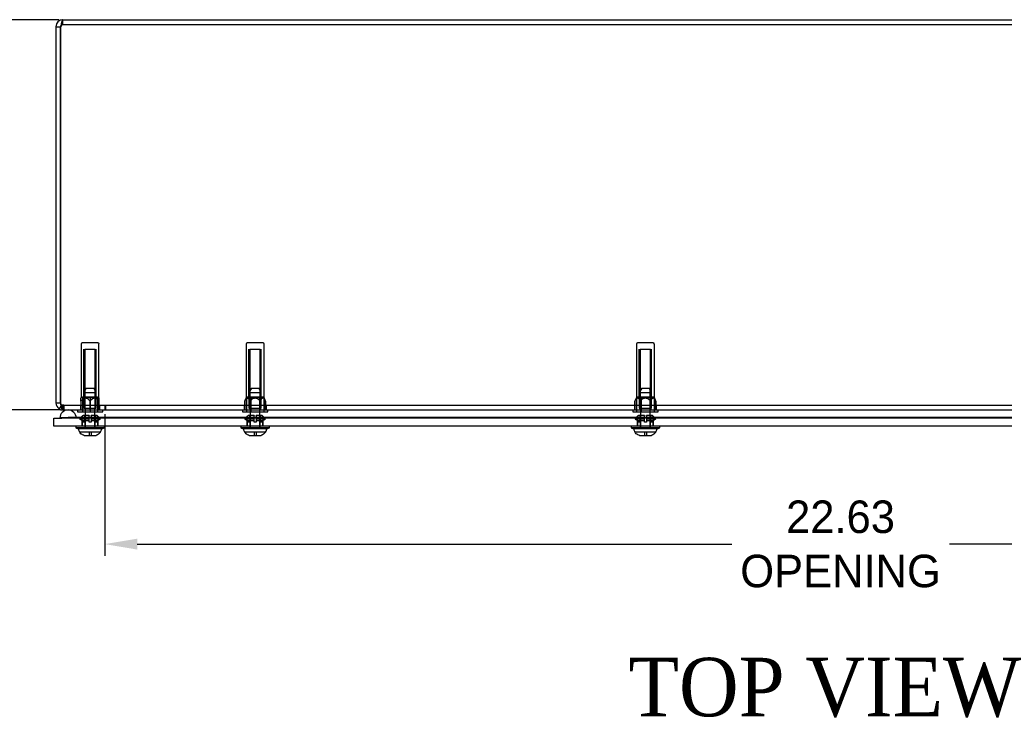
# Model space of a CAD drawing. Header units: inches. Extents: x 0 to 126, y 0 to 96.
# Tile 10 of 18: x 24 to 39, y 66 to 77. Entities that reach past the tile are written whole.
import ezdxf
from ezdxf.enums import TextEntityAlignment as Align
from ezdxf.lldxf.tags import DXFTag

# ---------------------------------------------------------------- set-up
doc = ezdxf.new("R2010")
doc.units = ezdxf.units.IN
doc.header["$MEASUREMENT"] = 0
doc.layers.get('0').update_dxf_attribs({"linetype": 'CONTINUOUS'})
doc.layers.get('Defpoints').update_dxf_attribs({"linetype": 'CONTINUOUS'})
for name, color, linetype in [('COM70614', 7, 'CONTINUOUS'), ('COM71428-20', 7, 'CONTINUOUS'), ('COM71429-12', 7, 'CONTINUOUS'), ('RVN01002', 7, 'CONTINUOUS'), ('SCS190055', 7, 'CONTINUOUS'), ('WAM87960', 7, 'CONTINUOUS')]:
    doc.layers.add(name, color=color, linetype=linetype)
doc.styles.add('SEACAD_TIMES_NEW_ROMAN', font='times.ttf')
tags = doc.linetypes.add('HIDDEN2', pattern=[0.1875, 0.125, -0.0625]).pattern_tags.tags
tags[6:7] = [DXFTag(74, 4), DXFTag(75, 0), DXFTag(340, '0'), DXFTag(46, 0.0), DXFTag(50, 0.0), DXFTag(44, 0.0), DXFTag(45, 0.0)]
tags[4:5] = [DXFTag(74, 4), DXFTag(75, 0), DXFTag(340, '0'), DXFTag(46, 0.0), DXFTag(50, 0.0), DXFTag(44, 0.0), DXFTag(45, 0.0)]
doc.dimstyles.get("Standard").update_dxf_attribs({"dimtxt": 0.5, "dimasz": 0.5, "dimexe": 0.18, "dimexo": 0.0625, "dimgap": 0.09, "dimtad": 0, "dimtih": 1, "dimtoh": 1, "dimzin": 0, "dimdsep": 46, "dimtxsty": 'Standard', "dimcen": 0.09, "dimadec": 0, "dimazin": 0, "dimtfac": 1, "dimtofl": 0, "dimtmove": 0, "dimatfit": 3, "dimfxl": 1, "dimtolj": 1, "dimtzin": 0, "dimarcsym": 0})

# ---------------------------------------------------------------- blocks, each defined once
blk = doc.blocks.new('*D23')
at = {"color": 0, "lineweight": -2, "transparency": 16777216}
for p, q in [((24.8, 77.217), (22.166, 77.217)), ((22.346, 76.717), (22.346, 74.557)), ((22.346, 71.717), (22.346, 73.877)), ((24.815, 71.217), (22.166, 71.217))]:
    blk.add_line(p, q, dxfattribs=at)
at = {"color": 0, "transparency": 16777216}
for points in [[(22.263, 76.717), (22.43, 76.717), (22.346, 77.217)], [(22.263, 71.717), (22.43, 71.717), (22.346, 71.217)]]:
    blk.add_solid(points, dxfattribs=at)
at = {"layer": 'Defpoints', "color": 0, "transparency": 16777216}
for p in [(22.346, 77.217), (24.863, 77.217), (24.877, 71.217)]:
    blk.add_point(p, dxfattribs=at)
at = {"color": 0, "transparency": 16777216, "insert": (22.346, 74.217), "char_height": 0.5, "attachment_point": 5}
blk.add_mtext('\\A1;6.00', dxfattribs=at)
blk = doc.blocks.new('*D24')
at = {"color": 0, "lineweight": -2, "transparency": 16777216}
for p, q in [((25.505, 71.154), (25.505, 68.975)), ((48.13, 71.154), (48.13, 68.975)), ((26.005, 69.155), (35.144, 69.155)), ((47.63, 69.155), (38.491, 69.155))]:
    blk.add_line(p, q, dxfattribs=at)
at = {"color": 0, "transparency": 16777216}
for points in [[(26.005, 69.238), (26.005, 69.071), (25.505, 69.155)], [(47.63, 69.238), (47.63, 69.071), (48.13, 69.155)]]:
    blk.add_solid(points, dxfattribs=at)
at = {"layer": 'Defpoints', "color": 0, "transparency": 16777216}
for p in [(25.505, 71.217), (48.13, 71.217), (48.13, 69.155)]:
    blk.add_point(p, dxfattribs=at)
at = {"color": 0, "transparency": 16777216, "insert": (36.817, 69.155), "char_height": 0.5, "attachment_point": 5}
blk.add_mtext('\\A1;22.63\\POPENING', dxfattribs=at)

msp = doc.modelspace()

# ---------------------------------------------------------------- linework, layer by layer
at = {"layer": 'COM70614', "color": 7, "linetype": 'HIDDEN2'}
for p, q in [((24.942, 71.103), (24.818, 71.094)), ((24.818, 71.094), (24.818, 71.093)), ((25.192, 71.094), (24.818, 71.094)), ((25.192, 71.093), (24.818, 71.093)), ((25.066, 71.094), (24.942, 71.103)), ((25.192, 71.103), (24.942, 71.103)), ((25.066, 71.093), (25.066, 71.094)), ((48.442, 71.103), (25.192, 71.103)), ((48.442, 71.094), (25.192, 71.094)), ((48.442, 71.093), (25.192, 71.093))]:
    msp.add_line(p, q, dxfattribs=at)
at = {"layer": 'COM70614', "color": 7, "linetype": 'Continuous'}
msp.add_arc((24.942, 71.092), 0.125, 90, 180, dxfattribs=at)
at = {"layer": 'COM70614', "color": 7, "linetype": 'HIDDEN2'}
msp.add_arc((24.942, 71.092), 0.125, 0, 90, dxfattribs=at)
at = {"layer": 'COM71428-20', "color": 7, "linetype": 'HIDDEN2'}
for p, q in [((24.863, 77.145), (24.863, 77.217)), ((24.863, 77.145), (48.772, 77.145)), ((24.843, 71.295), (24.803, 71.235)), ((24.843, 71.295), (24.831, 71.277)), ((24.877, 71.289), (24.843, 71.295)), ((24.843, 71.295), (24.863, 71.289)), ((24.843, 71.295), (24.877, 71.289)), ((24.843, 71.295), (24.843, 71.235)), ((24.863, 71.289), (24.863, 71.221)), ((24.863, 71.289), (24.877, 71.289)), ((24.877, 71.289), (48.758, 71.289)), ((24.877, 71.289), (24.877, 71.217)), ((25.135, 71.289), (25.135, 71.217)), ((25.28, 71.289), (25.28, 71.217)), ((25.425, 71.289), (25.425, 71.217)), ((25.505, 71.289), (25.505, 71.217)), ((25.519, 71.289), (25.519, 71.217)), ((27.65, 71.289), (27.65, 71.217)), ((27.734, 71.289), (27.734, 71.217)), ((27.901, 71.289), (27.901, 71.217)), ((27.985, 71.289), (27.985, 71.217)), ((33.65, 71.289), (33.65, 71.217)), ((33.734, 71.289), (33.734, 71.217)), ((33.901, 71.289), (33.901, 71.217)), ((33.985, 71.289), (33.985, 71.217))]:
    msp.add_line(p, q, dxfattribs=at)
at = {"layer": 'COM71428-20', "color": 7, "linetype": 'Continuous'}
for p, q in [((24.863, 77.217), (48.772, 77.217)), ((24.755, 77.109), (24.827, 77.109)), ((24.755, 77.109), (24.755, 71.325)), ((24.827, 77.109), (24.827, 71.325)), ((24.827, 71.325), (24.827, 77.109)), ((24.755, 71.325), (24.827, 71.325)), ((24.831, 71.277), (24.803, 71.235)), ((24.863, 71.221), (24.863, 71.217)), ((24.863, 71.217), (24.877, 71.217)), ((24.877, 71.217), (48.758, 71.217))]:
    msp.add_line(p, q, dxfattribs=at)
for centre, radius, start, end in [((24.863, 77.109), 0.108, 90, 180), ((24.863, 77.109), 0.036, 155.0581, 180), ((24.863, 71.325), 0.108, 180, 236.2139), ((25.045, 71.317), 0.218, 178.0207, 202.169), ((24.863, 71.326), 0.109, 236.315, 269.8989), ((24.882, 71.266), 0.0497, 218.9541, 264.8496)]:
    msp.add_arc(centre, radius, start, end, dxfattribs=at)
at = {"layer": 'COM71428-20', "color": 7, "linetype": 'HIDDEN2'}
for centre, start, end in [((24.863, 77.109), 90, 155.0581), ((24.863, 71.325), 180, 236.2139), ((24.863, 71.325), 180.0004, 236.2134)]:
    msp.add_arc(centre, 0.036, start, end, dxfattribs=at)
at = {"layer": 'COM71428-20', "color": 7, "linetype": 'Continuous'}
msp.add_open_spline([(24.863, 77.217), (24.861, 77.217), (24.86, 77.216), (24.857, 77.213), (24.855, 77.211), (24.852, 77.206), (24.851, 77.203), (24.848, 77.195), (24.846, 77.19), (24.843, 77.18), (24.842, 77.175), (24.839, 77.163), (24.837, 77.157), (24.833, 77.137), (24.83, 77.123), (24.827, 77.109)], degree=3, knots=[0, 0, 0, 0, 0.125, 0.125, 0.25, 0.25, 0.375, 0.375, 0.5, 0.5, 0.625, 0.625, 0.75, 0.75, 1, 1, 1, 1], dxfattribs=at)
at = {"layer": 'COM71428-20', "color": 7, "linetype": 'HIDDEN2'}
msp.add_open_spline([(24.863, 77.145), (24.86, 77.145), (24.857, 77.144), (24.851, 77.14), (24.848, 77.138), (24.839, 77.128), (24.833, 77.118), (24.827, 77.109)], degree=3, knots=[0, 0, 0, 0, 0.25, 0.25, 0.5, 0.5, 1, 1, 1, 1], dxfattribs=at)
at = {"layer": 'COM71429-12', "color": 7, "linetype": 'Continuous'}
for p, q in [((24.723, 70.967), (24.723, 71.092)), ((24.723, 71.092), (24.848, 71.092)), ((48.786, 71.092), (24.848, 71.092)), ((24.848, 70.967), (24.723, 70.967)), ((48.786, 70.967), (24.848, 70.967))]:
    msp.add_line(p, q, dxfattribs=at)
at = {"layer": 'COM71429-12', "color": 7, "linetype": 'HIDDEN2'}
for p, q in [((25.155, 71.092), (25.155, 70.967)), ((25.405, 70.967), (25.405, 71.092)), ((27.692, 71.092), (27.692, 70.967)), ((27.942, 70.967), (27.942, 71.092)), ((33.692, 71.092), (33.692, 70.967)), ((33.942, 70.967), (33.942, 71.092))]:
    msp.add_line(p, q, dxfattribs=at)
at = {"layer": 'RVN01002', "color": 7, "linetype": 'HIDDEN2'}
for p, q in [((25.142, 72.231), (25.142, 71.408)), ((25.402, 72.247), (25.158, 72.247)), ((25.417, 71.408), (25.417, 72.231)), ((27.68, 72.231), (27.68, 71.408)), ((27.939, 72.247), (27.695, 72.247)), ((27.955, 71.408), (27.955, 72.231)), ((33.68, 72.231), (33.68, 71.408)), ((33.939, 72.247), (33.695, 72.247)), ((33.955, 71.408), (33.955, 72.231)), ((25.185, 71.419), (25.185, 72.15)), ((25.2, 72.15), (25.359, 72.15)), ((25.2, 72.15), (25.2, 71.419)), ((25.359, 71.419), (25.359, 72.15)), ((25.375, 71.419), (25.375, 72.15)), ((27.722, 71.419), (27.722, 72.15)), ((27.738, 72.15), (27.897, 72.15)), ((27.738, 72.15), (27.738, 71.419)), ((27.897, 71.419), (27.897, 72.15)), ((27.912, 71.419), (27.912, 72.15)), ((33.722, 71.419), (33.722, 72.15)), ((33.738, 72.15), (33.897, 72.15)), ((33.738, 72.15), (33.738, 71.419)), ((33.897, 71.419), (33.897, 72.15)), ((33.912, 71.419), (33.912, 72.15)), ((25.142, 71.408), (25.139, 71.401)), ((25.14, 71.354), (25.14, 71.402)), ((25.143, 71.354), (25.14, 71.354)), ((25.14, 71.354), (25.14, 71.217)), ((25.142, 71.408), (25.417, 71.408)), ((25.143, 71.217), (25.143, 71.354)), ((25.164, 71.419), (25.164, 71.19)), ((25.164, 71.419), (25.28, 71.419)), ((25.283, 71.354), (25.277, 71.354)), ((25.277, 71.354), (25.277, 71.217)), ((25.28, 71.419), (25.28, 71.289)), ((25.28, 71.419), (25.396, 71.419)), ((25.283, 71.217), (25.283, 71.354)), ((25.396, 71.419), (25.396, 71.19)), ((25.42, 71.401), (25.417, 71.408)), ((25.42, 71.354), (25.417, 71.354)), ((25.417, 71.354), (25.417, 71.217)), ((25.42, 71.354), (25.42, 71.402)), ((25.42, 71.217), (25.42, 71.354)), ((27.68, 71.408), (27.657, 71.354)), ((27.657, 71.354), (27.657, 71.354)), ((27.657, 71.217), (27.657, 71.354)), ((27.657, 71.354), (27.657, 71.217)), ((27.68, 71.408), (27.955, 71.408)), ((27.683, 71.419), (27.683, 71.19)), ((27.683, 71.419), (27.75, 71.419)), ((27.74, 71.354), (27.735, 71.354)), ((27.735, 71.354), (27.735, 71.217)), ((27.74, 71.217), (27.74, 71.354)), ((27.75, 71.419), (27.75, 71.19)), ((27.75, 71.419), (27.884, 71.419)), ((27.884, 71.419), (27.884, 71.19)), ((27.884, 71.419), (27.951, 71.419)), ((27.9, 71.354), (27.895, 71.354)), ((27.895, 71.354), (27.895, 71.217)), ((27.9, 71.217), (27.9, 71.354)), ((27.951, 71.419), (27.951, 71.19)), ((27.977, 71.354), (27.955, 71.408)), ((27.977, 71.354), (27.977, 71.354)), ((27.977, 71.354), (27.977, 71.217)), ((27.977, 71.217), (27.977, 71.354)), ((33.68, 71.408), (33.657, 71.354)), ((33.657, 71.354), (33.657, 71.354)), ((33.657, 71.217), (33.657, 71.354)), ((33.657, 71.354), (33.657, 71.217)), ((33.68, 71.408), (33.955, 71.408)), ((33.683, 71.419), (33.683, 71.19)), ((33.683, 71.419), (33.75, 71.419)), ((33.74, 71.354), (33.735, 71.354)), ((33.735, 71.354), (33.735, 71.217)), ((33.74, 71.217), (33.74, 71.354)), ((33.75, 71.419), (33.75, 71.19)), ((33.75, 71.419), (33.884, 71.419)), ((33.884, 71.419), (33.884, 71.19)), ((33.884, 71.419), (33.951, 71.419)), ((33.9, 71.354), (33.895, 71.354)), ((33.895, 71.354), (33.895, 71.217)), ((33.9, 71.217), (33.9, 71.354)), ((33.951, 71.419), (33.951, 71.19)), ((33.977, 71.354), (33.955, 71.408)), ((33.977, 71.354), (33.977, 71.354)), ((33.977, 71.354), (33.977, 71.217)), ((33.977, 71.217), (33.977, 71.354)), ((25.085, 71.217), (25.085, 71.19)), ((25.085, 71.19), (25.475, 71.19)), ((25.28, 71.217), (25.28, 71.19)), ((25.475, 71.19), (25.475, 71.217)), ((27.622, 71.217), (27.622, 71.19)), ((27.622, 71.19), (28.012, 71.19)), ((28.012, 71.19), (28.012, 71.217)), ((33.622, 71.217), (33.622, 71.19)), ((33.622, 71.19), (34.012, 71.19)), ((34.012, 71.19), (34.012, 71.217))]:
    msp.add_line(p, q, dxfattribs=at)
for centre, start, end in [((25.158, 72.231), 90, 180), ((25.402, 72.231), 0, 90), ((27.695, 72.231), 90, 180), ((27.939, 72.231), 0, 90), ((33.695, 72.231), 90, 180), ((33.939, 72.231), 0, 90)]:
    msp.add_arc(centre, 0.0156, start, end, dxfattribs=at)
for points, knots in [([(25.143, 71.354), (25.152, 71.366), (25.161, 71.377), (25.177, 71.39), (25.183, 71.394), (25.196, 71.4), (25.203, 71.402), (25.216, 71.402), (25.223, 71.4), (25.236, 71.395), (25.242, 71.391), (25.258, 71.377), (25.268, 71.366), (25.277, 71.354)], [0, 0, 0, 0, 0.25, 0.25, 0.375, 0.375, 0.5, 0.5, 0.625, 0.625, 0.75, 0.75, 1, 1, 1, 1]), ([(25.283, 71.354), (25.292, 71.366), (25.301, 71.377), (25.317, 71.39), (25.323, 71.394), (25.336, 71.4), (25.343, 71.402), (25.356, 71.402), (25.363, 71.4), (25.376, 71.395), (25.382, 71.391), (25.398, 71.377), (25.408, 71.366), (25.417, 71.354)], [0, 0, 0, 0, 0.25, 0.25, 0.375, 0.375, 0.5, 0.5, 0.625, 0.625, 0.75, 0.75, 1, 1, 1, 1]), ([(27.657, 71.354), (27.662, 71.366), (27.668, 71.377), (27.677, 71.39), (27.681, 71.394), (27.688, 71.4), (27.692, 71.402), (27.7, 71.402), (27.704, 71.4), (27.711, 71.395), (27.715, 71.391), (27.724, 71.377), (27.73, 71.366), (27.735, 71.354)], [0, 0, 0, 0, 0.25, 0.25, 0.375, 0.375, 0.5, 0.5, 0.625, 0.625, 0.75, 0.75, 1, 1, 1, 1]), ([(27.74, 71.354), (27.745, 71.36), (27.75, 71.366), (27.762, 71.376), (27.767, 71.381), (27.78, 71.391), (27.787, 71.395), (27.802, 71.4), (27.81, 71.402), (27.821, 71.402), (27.825, 71.401), (27.833, 71.4), (27.837, 71.399), (27.848, 71.395), (27.854, 71.391), (27.867, 71.381), (27.873, 71.376), (27.884, 71.365), (27.89, 71.36), (27.895, 71.354)], [0, 0, 0, 0, 0.125, 0.125, 0.25, 0.25, 0.375, 0.375, 0.5, 0.5, 0.5625, 0.5625, 0.625, 0.625, 0.75, 0.75, 0.875, 0.875, 1, 1, 1, 1]), ([(27.9, 71.354), (27.905, 71.366), (27.91, 71.377), (27.92, 71.39), (27.923, 71.394), (27.931, 71.4), (27.935, 71.402), (27.942, 71.402), (27.946, 71.4), (27.954, 71.395), (27.957, 71.391), (27.967, 71.377), (27.972, 71.366), (27.977, 71.354)], [0, 0, 0, 0, 0.25, 0.25, 0.375, 0.375, 0.5, 0.5, 0.625, 0.625, 0.75, 0.75, 1, 1, 1, 1]), ([(33.657, 71.354), (33.662, 71.366), (33.668, 71.377), (33.677, 71.39), (33.681, 71.394), (33.688, 71.4), (33.692, 71.402), (33.7, 71.402), (33.704, 71.4), (33.711, 71.395), (33.715, 71.391), (33.724, 71.377), (33.73, 71.366), (33.735, 71.354)], [0, 0, 0, 0, 0.25, 0.25, 0.375, 0.375, 0.5, 0.5, 0.625, 0.625, 0.75, 0.75, 1, 1, 1, 1]), ([(33.74, 71.354), (33.745, 71.36), (33.75, 71.366), (33.762, 71.376), (33.767, 71.381), (33.78, 71.391), (33.787, 71.395), (33.802, 71.4), (33.81, 71.402), (33.821, 71.402), (33.825, 71.401), (33.833, 71.4), (33.837, 71.399), (33.848, 71.395), (33.854, 71.391), (33.867, 71.381), (33.873, 71.376), (33.884, 71.365), (33.89, 71.36), (33.895, 71.354)], [0, 0, 0, 0, 0.125, 0.125, 0.25, 0.25, 0.375, 0.375, 0.5, 0.5, 0.5625, 0.5625, 0.625, 0.625, 0.75, 0.75, 0.875, 0.875, 1, 1, 1, 1]), ([(33.9, 71.354), (33.905, 71.366), (33.91, 71.377), (33.92, 71.39), (33.923, 71.394), (33.931, 71.4), (33.935, 71.402), (33.942, 71.402), (33.946, 71.4), (33.954, 71.395), (33.957, 71.391), (33.967, 71.377), (33.972, 71.366), (33.977, 71.354)], [0, 0, 0, 0, 0.25, 0.25, 0.375, 0.375, 0.5, 0.5, 0.625, 0.625, 0.75, 0.75, 1, 1, 1, 1])]:
    msp.add_open_spline(points, degree=3, knots=knots, dxfattribs=at)
at = {"layer": 'SCS190055', "color": 7, "linetype": 'HIDDEN2'}
for p, q in [((25.222, 71.552), (25.185, 71.487)), ((25.185, 71.487), (25.375, 71.487)), ((25.185, 71.487), (25.185, 71.247)), ((25.204, 71.247), (25.204, 71.52)), ((25.222, 71.552), (25.337, 71.552)), ((25.375, 71.487), (25.337, 71.552)), ((25.356, 71.247), (25.356, 71.52)), ((25.375, 71.247), (25.375, 71.487)), ((27.76, 71.552), (27.722, 71.487)), ((27.722, 71.487), (27.912, 71.487)), ((27.722, 71.487), (27.722, 71.247)), ((27.742, 71.247), (27.742, 71.52)), ((27.76, 71.552), (27.875, 71.552)), ((27.912, 71.487), (27.875, 71.552)), ((27.893, 71.247), (27.893, 71.52)), ((27.912, 71.247), (27.912, 71.487)), ((33.76, 71.552), (33.722, 71.487)), ((33.722, 71.487), (33.912, 71.487)), ((33.722, 71.487), (33.722, 71.247)), ((33.742, 71.247), (33.742, 71.52)), ((33.76, 71.552), (33.875, 71.552)), ((33.912, 71.487), (33.875, 71.552)), ((33.893, 71.247), (33.893, 71.52)), ((33.912, 71.247), (33.912, 71.487)), ((25.185, 71.247), (25.375, 71.247)), ((25.206, 71.247), (25.206, 70.927)), ((25.354, 70.927), (25.354, 71.247)), ((27.722, 71.247), (27.912, 71.247)), ((27.743, 71.247), (27.743, 70.927)), ((27.891, 70.927), (27.891, 71.247)), ((33.722, 71.247), (33.912, 71.247)), ((33.743, 71.247), (33.743, 70.927)), ((33.891, 70.927), (33.891, 71.247)), ((25.265, 70.877), (25.121, 70.877)), ((25.295, 70.877), (25.265, 70.877)), ((25.265, 70.877), (25.265, 70.821)), ((25.439, 70.877), (25.295, 70.877)), ((25.295, 70.877), (25.295, 70.821)), ((27.802, 70.877), (27.658, 70.877)), ((27.832, 70.877), (27.802, 70.877)), ((27.802, 70.877), (27.802, 70.821)), ((27.976, 70.877), (27.832, 70.877)), ((27.832, 70.877), (27.832, 70.821)), ((33.802, 70.877), (33.658, 70.877)), ((33.832, 70.877), (33.802, 70.877)), ((33.802, 70.877), (33.802, 70.821)), ((33.976, 70.877), (33.832, 70.877)), ((33.832, 70.877), (33.832, 70.821))]:
    msp.add_line(p, q, dxfattribs=at)
at = {"layer": 'SCS190055', "color": 7, "linetype": 'Continuous'}
for p, q in [((25.121, 70.877), (25.119, 70.877)), ((25.439, 70.877), (25.441, 70.877)), ((27.658, 70.877), (27.656, 70.877)), ((27.976, 70.877), (27.979, 70.877)), ((33.658, 70.877), (33.656, 70.877)), ((33.976, 70.877), (33.979, 70.877)), ((25.265, 70.817), (25.222, 70.817)), ((25.265, 70.821), (25.265, 70.817)), ((25.295, 70.817), (25.295, 70.821)), ((25.337, 70.817), (25.295, 70.817)), ((27.802, 70.817), (27.76, 70.817)), ((27.802, 70.821), (27.802, 70.817)), ((27.832, 70.817), (27.832, 70.821)), ((27.875, 70.817), (27.832, 70.817)), ((33.802, 70.817), (33.76, 70.817)), ((33.802, 70.821), (33.802, 70.817)), ((33.832, 70.817), (33.832, 70.821)), ((33.875, 70.817), (33.832, 70.817))]:
    msp.add_line(p, q, dxfattribs=at)
for centre, start, end in [((25.225, 70.942), 186.731, 211.1452), ((25.334, 70.942), 328.8548, 353.269), ((27.763, 70.942), 186.731, 211.1452), ((27.872, 70.942), 328.8548, 353.269), ((33.763, 70.942), 186.731, 211.1452), ((33.872, 70.942), 328.8548, 353.269)]:
    msp.add_arc(centre, 0.125, start, end, dxfattribs=at)
for points, knots in [([(25.222, 70.817), (25.212, 70.818), (25.202, 70.819), (25.183, 70.825), (25.173, 70.829), (25.16, 70.837), (25.156, 70.84), (25.147, 70.846), (25.144, 70.849), (25.133, 70.86), (25.126, 70.868), (25.121, 70.877)], [0, 0, 0, 0, 0.25, 0.25, 0.5, 0.5, 0.625, 0.625, 0.75, 0.75, 1, 1, 1, 1]), ([(25.439, 70.877), (25.433, 70.868), (25.427, 70.86), (25.412, 70.846), (25.404, 70.84), (25.387, 70.829), (25.377, 70.825), (25.358, 70.819), (25.348, 70.818), (25.337, 70.817)], [0, 0, 0, 0, 0.25, 0.25, 0.5, 0.5, 0.75, 0.75, 1, 1, 1, 1]), ([(27.76, 70.817), (27.75, 70.818), (27.74, 70.819), (27.72, 70.825), (27.711, 70.829), (27.697, 70.837), (27.693, 70.84), (27.685, 70.846), (27.681, 70.849), (27.67, 70.86), (27.664, 70.868), (27.658, 70.877)], [0, 0, 0, 0, 0.25, 0.25, 0.5, 0.5, 0.625, 0.625, 0.75, 0.75, 1, 1, 1, 1]), ([(27.976, 70.877), (27.971, 70.868), (27.965, 70.86), (27.95, 70.846), (27.942, 70.84), (27.924, 70.829), (27.915, 70.825), (27.895, 70.819), (27.885, 70.818), (27.875, 70.817)], [0, 0, 0, 0, 0.25, 0.25, 0.5, 0.5, 0.75, 0.75, 1, 1, 1, 1]), ([(33.76, 70.817), (33.75, 70.818), (33.74, 70.819), (33.72, 70.825), (33.711, 70.829), (33.697, 70.837), (33.693, 70.84), (33.685, 70.846), (33.681, 70.849), (33.67, 70.86), (33.664, 70.868), (33.658, 70.877)], [0, 0, 0, 0, 0.25, 0.25, 0.5, 0.5, 0.625, 0.625, 0.75, 0.75, 1, 1, 1, 1]), ([(33.976, 70.877), (33.971, 70.868), (33.965, 70.86), (33.95, 70.846), (33.942, 70.84), (33.924, 70.829), (33.915, 70.825), (33.895, 70.819), (33.885, 70.818), (33.875, 70.817)], [0, 0, 0, 0, 0.25, 0.25, 0.5, 0.5, 0.75, 0.75, 1, 1, 1, 1]), ([(25.295, 70.821), (25.29, 70.821), (25.285, 70.821), (25.275, 70.821), (25.27, 70.821), (25.265, 70.821)], [0, 0, 0, 0, 0.5, 0.5, 1, 1, 1, 1]), ([(27.832, 70.821), (27.827, 70.821), (27.822, 70.821), (27.812, 70.821), (27.807, 70.821), (27.802, 70.821)], [0, 0, 0, 0, 0.5, 0.5, 1, 1, 1, 1]), ([(33.832, 70.821), (33.827, 70.821), (33.822, 70.821), (33.812, 70.821), (33.807, 70.821), (33.802, 70.821)], [0, 0, 0, 0, 0.5, 0.5, 1, 1, 1, 1])]:
    msp.add_open_spline(points, degree=3, knots=knots, dxfattribs=at)
at = {"layer": 'WAM87960', "color": 7, "linetype": 'HIDDEN2'}
for p, q in [((25.12, 71.08), (25.265, 71.08)), ((25.161, 71.028), (25.16, 71.028)), ((25.16, 71.028), (25.16, 70.967)), ((25.161, 71.057), (25.161, 71.028)), ((25.161, 71.057), (25.265, 71.057)), ((25.201, 71.028), (25.161, 71.028)), ((25.265, 71.132), (25.181, 71.132)), ((25.2, 71.028), (25.2, 70.927)), ((25.201, 71.028), (25.201, 71.112)), ((25.265, 71.132), (25.265, 71.126)), ((25.265, 71.08), (25.265, 71.126)), ((25.265, 71.057), (25.265, 71.08)), ((25.265, 71.028), (25.265, 71.057)), ((25.295, 71.028), (25.265, 71.028)), ((25.295, 71.126), (25.295, 71.132)), ((25.379, 71.132), (25.295, 71.132)), ((25.295, 71.126), (25.295, 71.08)), ((25.295, 71.08), (25.439, 71.08)), ((25.295, 71.08), (25.295, 71.057)), ((25.295, 71.057), (25.399, 71.057)), ((25.295, 71.057), (25.295, 71.028)), ((25.358, 71.112), (25.358, 71.028)), ((25.399, 71.028), (25.358, 71.028)), ((25.36, 70.927), (25.36, 71.028)), ((25.399, 71.028), (25.399, 71.057)), ((25.399, 71.028), (25.4, 71.028)), ((25.4, 70.967), (25.4, 71.028)), ((27.658, 71.08), (27.802, 71.08)), ((27.698, 71.028), (27.697, 71.028)), ((27.697, 71.028), (27.697, 70.967)), ((27.698, 71.057), (27.698, 71.028)), ((27.698, 71.057), (27.802, 71.057)), ((27.739, 71.028), (27.698, 71.028)), ((27.802, 71.132), (27.719, 71.132)), ((27.737, 71.028), (27.737, 70.927)), ((27.739, 71.028), (27.739, 71.112)), ((27.802, 71.132), (27.802, 71.126)), ((27.802, 71.08), (27.802, 71.126)), ((27.802, 71.057), (27.802, 71.08)), ((27.802, 71.028), (27.802, 71.057)), ((27.832, 71.028), (27.802, 71.028)), ((27.832, 71.126), (27.832, 71.132)), ((27.832, 71.126), (27.832, 71.08)), ((27.832, 71.08), (27.977, 71.08)), ((27.832, 71.08), (27.832, 71.057)), ((27.832, 71.057), (27.936, 71.057)), ((27.832, 71.057), (27.832, 71.028)), ((27.916, 71.132), (27.833, 71.132)), ((27.896, 71.112), (27.896, 71.028)), ((27.936, 71.028), (27.896, 71.028)), ((27.897, 70.927), (27.897, 71.028)), ((27.936, 71.028), (27.936, 71.057)), ((27.936, 71.028), (27.937, 71.028)), ((27.937, 70.967), (27.937, 71.028)), ((33.658, 71.08), (33.802, 71.08)), ((33.698, 71.028), (33.697, 71.028)), ((33.697, 71.028), (33.697, 70.967)), ((33.698, 71.057), (33.698, 71.028)), ((33.698, 71.057), (33.802, 71.057)), ((33.739, 71.028), (33.698, 71.028)), ((33.802, 71.132), (33.719, 71.132)), ((33.737, 71.028), (33.737, 70.927)), ((33.739, 71.028), (33.739, 71.112)), ((33.802, 71.132), (33.802, 71.126)), ((33.802, 71.08), (33.802, 71.126)), ((33.802, 71.057), (33.802, 71.08)), ((33.802, 71.028), (33.802, 71.057)), ((33.832, 71.028), (33.802, 71.028)), ((33.832, 71.126), (33.832, 71.132)), ((33.832, 71.126), (33.832, 71.08)), ((33.832, 71.08), (33.977, 71.08)), ((33.832, 71.08), (33.832, 71.057)), ((33.832, 71.057), (33.936, 71.057)), ((33.832, 71.057), (33.832, 71.028)), ((33.916, 71.132), (33.833, 71.132)), ((33.896, 71.112), (33.896, 71.028)), ((33.936, 71.028), (33.896, 71.028)), ((33.897, 70.927), (33.897, 71.028)), ((33.936, 71.028), (33.936, 71.057)), ((33.936, 71.028), (33.937, 71.028)), ((33.937, 70.967), (33.937, 71.028))]:
    msp.add_line(p, q, dxfattribs=at)
at = {"layer": 'WAM87960', "color": 7, "linetype": 'Continuous'}
for p, q in [((25.06, 70.967), (25.06, 70.942)), ((25.5, 70.942), (25.06, 70.942)), ((25.06, 70.942), (25.099, 70.927)), ((25.461, 70.927), (25.099, 70.927)), ((25.461, 70.927), (25.5, 70.942)), ((25.5, 70.942), (25.5, 70.967)), ((27.597, 70.967), (27.597, 70.942)), ((28.037, 70.942), (27.597, 70.942)), ((27.597, 70.942), (27.636, 70.927)), ((27.998, 70.927), (27.636, 70.927)), ((27.998, 70.927), (28.037, 70.942)), ((28.037, 70.942), (28.037, 70.967)), ((33.597, 70.967), (33.597, 70.942)), ((34.037, 70.942), (33.597, 70.942)), ((33.597, 70.942), (33.636, 70.927)), ((33.998, 70.927), (33.636, 70.927)), ((33.998, 70.927), (34.037, 70.942)), ((34.037, 70.942), (34.037, 70.967))]:
    msp.add_line(p, q, dxfattribs=at)
at = {"layer": 'WAM87960', "color": 7, "linetype": 'HIDDEN2'}
for points, weights in [([(25.167, 71.126), (25.147, 71.107), (25.12, 71.08)], [1, 1.0145384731, 1]), ([(25.12, 71.08), (25.144, 71.067), (25.161, 71.057)], [1, 1.01054285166, 1]), ([(25.439, 71.08), (25.412, 71.107), (25.393, 71.126)], [1, 1.01453847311, 1]), ([(25.399, 71.057), (25.416, 71.067), (25.439, 71.08)], [1, 1.01054285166, 1]), ([(27.704, 71.126), (27.685, 71.107), (27.658, 71.08)], [1, 1.0145384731, 1]), ([(27.658, 71.08), (27.681, 71.067), (27.698, 71.057)], [1, 1.01054285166, 1]), ([(27.977, 71.08), (27.95, 71.107), (27.931, 71.126)], [1, 1.01453847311, 1]), ([(27.936, 71.057), (27.954, 71.067), (27.977, 71.08)], [1, 1.01054285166, 1]), ([(33.704, 71.126), (33.685, 71.107), (33.658, 71.08)], [1, 1.0145384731, 1]), ([(33.658, 71.08), (33.681, 71.067), (33.698, 71.057)], [1, 1.01054285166, 1]), ([(33.977, 71.08), (33.95, 71.107), (33.931, 71.126)], [1, 1.01453847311, 1]), ([(33.936, 71.057), (33.954, 71.067), (33.977, 71.08)], [1, 1.01054285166, 1])]:
    msp.add_rational_spline(points, weights, degree=2, dxfattribs=at)
for points in [[(25.201, 71.112), (25.201, 71.116), (25.2, 71.12), (25.196, 71.126), (25.192, 71.129), (25.185, 71.132), (25.181, 71.132), (25.173, 71.131), (25.17, 71.129), (25.167, 71.126)], [(25.393, 71.126), (25.39, 71.129), (25.387, 71.131), (25.379, 71.132), (25.375, 71.132), (25.367, 71.129), (25.364, 71.126), (25.36, 71.12), (25.358, 71.116), (25.358, 71.112)], [(27.739, 71.112), (27.739, 71.116), (27.738, 71.12), (27.733, 71.126), (27.73, 71.129), (27.723, 71.132), (27.718, 71.132), (27.711, 71.131), (27.707, 71.129), (27.704, 71.126)], [(27.931, 71.126), (27.928, 71.129), (27.924, 71.131), (27.916, 71.132), (27.912, 71.132), (27.905, 71.129), (27.902, 71.126), (27.897, 71.12), (27.896, 71.116), (27.896, 71.112)], [(33.739, 71.112), (33.739, 71.116), (33.738, 71.12), (33.733, 71.126), (33.73, 71.129), (33.723, 71.132), (33.718, 71.132), (33.711, 71.131), (33.707, 71.129), (33.704, 71.126)], [(33.931, 71.126), (33.928, 71.129), (33.924, 71.131), (33.916, 71.132), (33.912, 71.132), (33.905, 71.129), (33.902, 71.126), (33.897, 71.12), (33.896, 71.116), (33.896, 71.112)]]:
    msp.add_open_spline(points, degree=3, knots=[0, 0, 0, 0, 0.25, 0.25, 0.5, 0.5, 0.75, 0.75, 1, 1, 1, 1], dxfattribs=at)

# ---------------------------------------------------------------- texts
at = {"linetype": 'Continuous', "style": 'SEACAD_TIMES_NEW_ROMAN'}
msp.add_text('TOP VIEW', height=0.9, dxfattribs=at).set_placement((33.555, 67.408), align=Align.TOP_LEFT)

# ---------------------------------------------------------------- dimensions: what is measured, and where the dimension line sits
dim = msp.add_linear_dim(base=(22.346, 77.217), p1=(24.877, 71.217), p2=(24.863, 77.217), angle=90, dimstyle='Standard')
dim.commit()
dim.dimension.update_dxf_attribs({"geometry": '*D23', "text_midpoint": (22.346, 74.217)})
dim = msp.add_linear_dim(base=(48.129858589, 69.154805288), p1=(25.504858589, 71.216872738), p2=(48.129858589, 71.216872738), text='<>\\POPENING', dimstyle='Standard')
dim.commit()
dim.dimension.update_dxf_attribs({"geometry": '*D24', "text_midpoint": (36.817358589, 69.154805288)})

doc.saveas('drawing.dxf')
